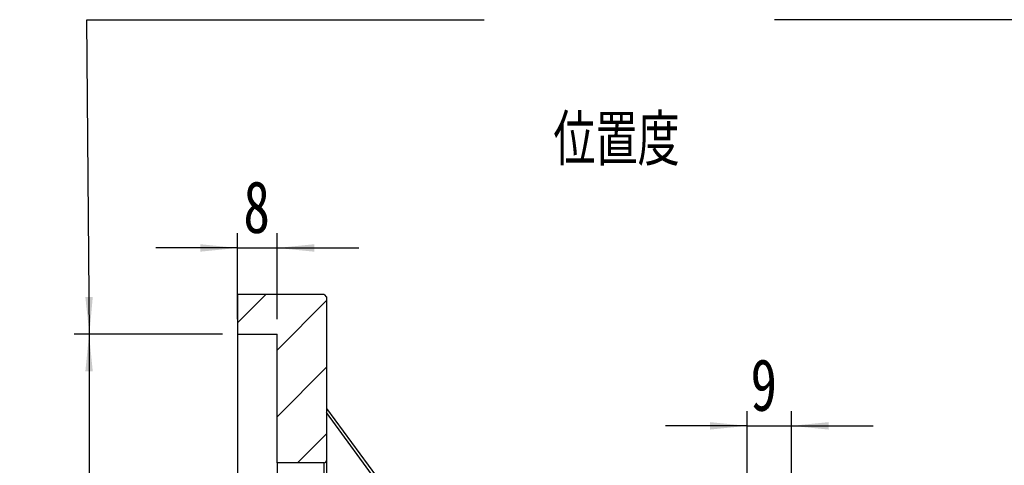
# Model space of a CAD drawing. Header units: millimetres. Extents: x 40 to 276, y 14 to 196.
# Tile 3 of 6: x 176 to 242, y 64 to 94. Entities that reach past the tile are written whole.
import ezdxf

# ---------------------------------------------------------------- set-up
doc = ezdxf.new("R2010")
doc.units = ezdxf.units.MM
doc.layers.add('FORMAT', color=7, linetype='Continuous')
doc.styles.add('SLDTEXTSTYLE0', font='TXT', dxfattribs={"width": 0.75})
doc.styles.add('SLDTEXTSTYLE1', font='TXT', dxfattribs={"width": 0.75, "bigfont": 'bigfont'})
doc.dimstyles.new('SLDDIMSTYLE2', dxfattribs={"dimtxt": 3.5, "dimasz": 2.5, "dimexe": 0, "dimexo": 0.0625, "dimgap": 0.875, "dimtad": 1, "dimlfac": 3, "dimrnd": 1e-09, "dimzin": 12, "dimdsep": 46, "dimtxsty": 'SLDTEXTSTYLE0', "dimsah": 1, "dimcen": 0.09, "dimadec": 0, "dimazin": 3, "dimtfac": 1, "dimtofl": 0, "dimtmove": 0, "dimatfit": 3, "dimfxl": 1, "dimfrac": 2, "dimtolj": 1, "dimtzin": 12, "dimarcsym": 0})
doc.dimstyles.new('SLDDIMSTYLE3', dxfattribs={"dimtxt": 3.5, "dimasz": 2.5, "dimexe": 0, "dimexo": 0.0625, "dimgap": 0.875, "dimtad": 1, "dimlfac": 3, "dimrnd": 1e-09, "dimzin": 12, "dimdsep": 46, "dimtxsty": 'SLDTEXTSTYLE0', "dimsah": 1, "dimcen": 0.09, "dimadec": 0, "dimazin": 3, "dimtfac": 1, "dimtmove": 0, "dimatfit": 0, "dimfxl": 1, "dimfrac": 2, "dimtolj": 1, "dimtzin": 12, "dimarcsym": 0})
doc.dimstyles.new('SLDDIMSTYLE8', dxfattribs={"dimtxt": 3.5, "dimasz": 2.5, "dimexe": 0, "dimexo": 0.0625, "dimgap": 0.875, "dimtad": 1, "dimlfac": 3, "dimrnd": 1e-09, "dimzin": 12, "dimdsep": 46, "dimtxsty": 'SLDTEXTSTYLE0', "dimsah": 1, "dimcen": 0.09, "dimadec": 0, "dimazin": 3, "dimtfac": 1, "dimtofl": 0, "dimtmove": 0, "dimatfit": 3, "dimfxl": 1, "dimfrac": 2, "dimtolj": 1, "dimarcsym": 0})

# ---------------------------------------------------------------- blocks, each defined once
blk = doc.blocks.new('_D_14')
at = {"layer": 'FORMAT', "color": 7}
for p, q in [((225.105, 63.109), (225.105, 68.1)), ((228.105, 60.476), (228.105, 68.1)), ((225.105, 67.1), (219.605, 67.1)), ((225.105, 67.1), (228.105, 67.1)), ((228.105, 67.1), (233.605, 67.1))]:
    blk.add_line(p, q, dxfattribs=at)
for points in [[(225.105, 67.1), (222.605, 67.35), (222.605, 66.85)], [(228.105, 67.1), (230.605, 66.85), (230.605, 67.35)]]:
    blk.add_solid(points, dxfattribs=at)
at = {"layer": 'FORMAT', "color": 7, "insert": (225.334, 71.612), "char_height": 3.5, "attachment_point": 1, "style": 'SLDTEXTSTYLE0'}
blk.add_mtext('9', dxfattribs=at)
blk = doc.blocks.new('_D_15')
at = {"layer": 'FORMAT', "color": 7}
for p, q in [((247.651, 58.276), (247.651, 69.713)), ((238.772, 58.276), (248.651, 58.276)), ((247.651, 58.276), (247.651, 51.609)), ((238.772, 51.609), (248.651, 51.609))]:
    blk.add_line(p, q, dxfattribs=at)
for points in [[(247.651, 58.276), (247.401, 55.776), (247.901, 55.776)], [(247.651, 51.609), (247.901, 54.109), (247.401, 54.109)]]:
    blk.add_solid(points, dxfattribs=at)
at = {"layer": 'FORMAT', "color": 7, "char_height": 3.5, "attachment_point": 1, "rotation": 90, "style": 'SLDTEXTSTYLE0'}
for s, insert in [('20', (243.085, 64.54)), ('%%c', (243.139, 59.262))]:
    blk.add_mtext(s, dxfattribs=dict(at, insert=insert))
blk = doc.blocks.new('_D_17')
at = {"layer": 'FORMAT', "color": 7}
for p, q in [((190.772, 74.276), (190.772, 80.083)), ((193.439, 74.276), (193.439, 80.083)), ((190.772, 79.083), (185.272, 79.083)), ((190.772, 79.083), (193.439, 79.083)), ((193.439, 79.083), (198.939, 79.083))]:
    blk.add_line(p, q, dxfattribs=at)
for points in [[(190.772, 79.083), (188.272, 79.333), (188.272, 78.833)], [(193.439, 79.083), (195.939, 78.833), (195.939, 79.333)]]:
    blk.add_solid(points, dxfattribs=at)
at = {"layer": 'FORMAT', "color": 7, "insert": (191.171, 83.594), "char_height": 3.5, "attachment_point": 1, "style": 'SLDTEXTSTYLE0'}
blk.add_mtext('8', dxfattribs=at)
blk = doc.blocks.new('_D_18')
at = {"layer": 'FORMAT', "color": 7}
for p, q in [((189.772, 73.276), (179.772, 73.276)), ((180.772, 73.276), (180.772, 36.609)), ((189.772, 36.609), (179.772, 36.609))]:
    blk.add_line(p, q, dxfattribs=at)
for points in [[(180.772, 73.276), (180.522, 70.776), (181.022, 70.776)], [(180.772, 36.609), (181.022, 39.109), (180.522, 39.109)]]:
    blk.add_solid(points, dxfattribs=at)
at = {"layer": 'FORMAT', "color": 7, "char_height": 3.5, "attachment_point": 1, "rotation": 90, "style": 'SLDTEXTSTYLE0'}
for s, insert in [('H7', (176.207, 57.331)), ('110', (176.207, 48.26)), ('%%c', (176.26, 42.982))]:
    blk.add_mtext(s, dxfattribs=dict(at, insert=insert))

msp = doc.modelspace()

# ---------------------------------------------------------------- hatches: boundary and pattern name
at = {"layer": 'FORMAT', "linetype": 'Continuous', "lineweight": 18}
h = msp.add_hatch(dxfattribs=at)
h.set_pattern_fill('ANSI31', color=256, style=0)
edge = h.paths.add_edge_path(flags=0)
edge.add_arc((196.6054, 64.7759), 0.1667, 270, 360)
edge.add_line((196.7721, 64.7759), (196.7721, 75.7759))
edge.add_line((196.7721, 75.7759), (196.6054, 75.9425))
edge.add_line((196.6054, 75.9425), (190.7721, 75.9425))
edge.add_line((190.7721, 75.9425), (190.7721, 73.2759))
edge.add_line((190.7721, 73.2759), (193.4388, 73.2759))
edge.add_line((193.4388, 73.2759), (193.4388, 64.6092))
edge.add_line((193.4388, 64.6092), (196.6054, 64.6092))

# ---------------------------------------------------------------- linework, layer by layer
at = {"color": 7, "linetype": 'Continuous', "lineweight": 25}
for p, q in [((190.7721, 75.9425), (190.7721, 73.2759)), ((196.6054, 75.9425), (190.7721, 75.9425)), ((196.6054, 75.9425), (196.7721, 75.7759)), ((196.7721, 75.7759), (196.7721, 64.7759)), ((190.7721, 73.2759), (193.4388, 73.2759)), ((190.7721, 73.2759), (190.7721, 36.6092)), ((193.4388, 64.6092), (193.4388, 73.2759)), ((196.7721, 68.2759), (204.1054, 58.2759)), ((204.021, 58.1092), (196.7721, 67.994)), ((196.6054, 64.6092), (193.4388, 64.6092)), ((193.4388, 64.6092), (193.4388, 45.2759)), ((196.6054, 45.2759), (196.6054, 64.6092)), ((196.7721, 64.7759), (196.7721, 45.1092))]:
    msp.add_line(p, q, dxfattribs=at)
msp.add_arc((196.6054, 64.7759), 0.1667, 270, 0, dxfattribs=at)
at = {"layer": 'FORMAT', "color": 7}
for p, q in [((180.7933, 73.2759), (180.616, 94.4598)), ((180.616, 94.4598), (207.3931, 94.4598)), ((255.2789, 94.4598), (226.9432, 94.4598))]:
    msp.add_line(p, q, dxfattribs=at)
msp.add_solid([(180.7933, 73.2759), (181.0224, 75.7779), (180.5224, 75.7737)], dxfattribs=at)

# ---------------------------------------------------------------- texts
at = {"layer": 'FORMAT', "color": 7, "insert": (212.0524, 88.0688), "char_height": 3.439583, "attachment_point": 1, "style": 'SLDTEXTSTYLE1'}
msp.add_mtext('\\M+188CA\\M+19275\\M+19378', dxfattribs=at)

# ---------------------------------------------------------------- dimensions: what is measured, and where the dimension line sits
at = {"layer": 'FORMAT', "color": 7}
for base, p1, p2, picture, middle in [((193.4388, 79.0826), (190.7721, 73.2759), (193.4388, 73.2759), '_D_17', (192.4636, 79.0826)), ((228.1054, 67.1004), (225.1054, 62.1092), (228.1054, 59.4759), '_D_14', (226.6273, 67.1004))]:
    dim = msp.add_linear_dim(base=base, p1=p1, p2=p2, dimstyle='SLDDIMSTYLE3', dxfattribs=at)
    dim.commit()
    dim.dimension.update_dxf_attribs({"geometry": picture, "text_midpoint": middle, "dimtype": 160})
for base, p1, p2, text, dimstyle, picture, middle in [((180.7721, 36.6092), (190.7721, 73.2759), (190.7721, 36.6092), '%%c<>H7', 'SLDDIMSTYLE8', '_D_18', (180.7721, 53.0344)), ((247.6507, 51.6092), (237.7721, 58.2759), (237.7721, 51.6092), '%%c<>', 'SLDDIMSTYLE2', '_D_15', (247.6507, 64.4873))]:
    dim = msp.add_linear_dim(base=base, p1=p1, p2=p2, angle=90, text=text, dimstyle=dimstyle, dxfattribs=at)
    dim.commit()
    dim.dimension.update_dxf_attribs({"geometry": picture, "text_midpoint": middle, "dimtype": 160})

doc.saveas('drawing.dxf')
